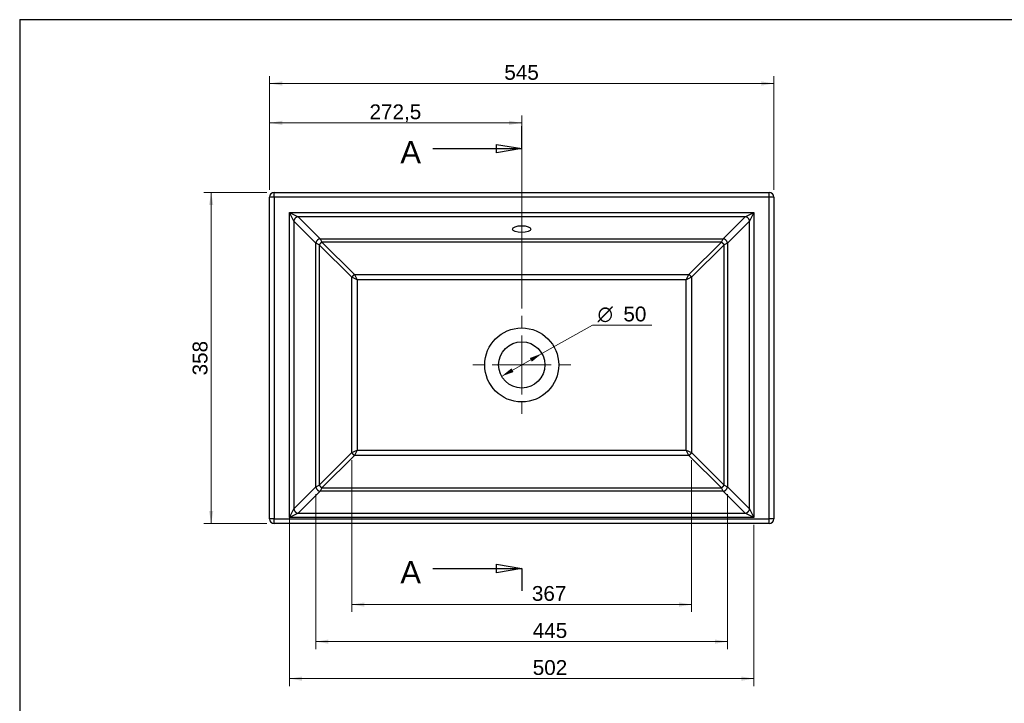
# Model space of a CAD drawing. Header units: millimetres. Extents: x 87 to 2279, y 58 to 1623.
# Tile 2 of 3: x 87 to 1151, y 884 to 1623. Entities that reach past the tile are written whole.
import ezdxf
from ezdxf.enums import TextEntityAlignment as Align
from ezdxf.lldxf.tags import DXFTag

# ---------------------------------------------------------------- set-up
doc = ezdxf.new("R2010")
doc.units = ezdxf.units.MM
for name, color, linetype in [('1', 7, 'Continuous'), ('Default', 7, 'Continuous'), ('TECH', 7, 'Continuous')]:
    doc.layers.add(name, color=color, linetype=linetype)
doc.styles.add('SEACAD_arial_ttf', font='arial.ttf')
doc.styles.add('SEACAD_semeca1_ttf', font='semeca1.ttf')
tags = doc.linetypes.add('CENTER2', pattern=[28.575, 19.05, -3.175, 3.175, -3.175]).pattern_tags.tags
tags[10:11] = [DXFTag(74, 4), DXFTag(75, 0), DXFTag(340, '0'), DXFTag(46, 0.0), DXFTag(50, 0.0), DXFTag(44, 0.0), DXFTag(45, 0.0)]
tags[8:9] = [DXFTag(74, 4), DXFTag(75, 0), DXFTag(340, '0'), DXFTag(46, 0.0), DXFTag(50, 0.0), DXFTag(44, 0.0), DXFTag(45, 0.0)]
tags[6:7] = [DXFTag(74, 4), DXFTag(75, 0), DXFTag(340, '0'), DXFTag(46, 0.0), DXFTag(50, 0.0), DXFTag(44, 0.0), DXFTag(45, 0.0)]
tags[4:5] = [DXFTag(74, 4), DXFTag(75, 0), DXFTag(340, '0'), DXFTag(46, 0.0), DXFTag(50, 0.0), DXFTag(44, 0.0), DXFTag(45, 0.0)]

# ---------------------------------------------------------------- blocks, each defined once
blk = doc.blocks.new('SEANNOT_GROUP')
at = {"layer": 'Default', "color": 136, "linetype": 'CENTER2', "lineweight": 9}
for p, q in [((629.5, 1289.5), (629.5, 1302.5)), ((629.5, 1281.5), (629.5, 1217.5)), ((589.5, 1249.5), (576.5, 1249.5)), ((661.5, 1249.5), (597.5, 1249.5)), ((669.5, 1249.5), (682.5, 1249.5)), ((629.5, 1209.5), (629.5, 1196.5))]:
    blk.add_line(p, q, dxfattribs=at)
blk = doc.blocks.new('SE1')
at = {"color": 7, "linetype": 'Continuous', "style": 'SEACAD_arial_ttf'}
blk.add_text('A', height=24, dxfattribs=at).set_placement((498.3, 1491.5), align=Align.TOP_LEFT)
blk = doc.blocks.new('SE2')
at = {"color": 7, "linetype": 'Continuous', "style": 'SEACAD_arial_ttf'}
blk.add_text('A', height=24, dxfattribs=at).set_placement((498.3, 1037.4), align=Align.TOP_LEFT)
blk = doc.blocks.new('SE3')
at = {"color": 7, "linetype": 'Continuous'}
for points in [[(533.5, 1483.5), (629.5, 1483.5)], [(602.3, 1479), (602.3, 1488), (629.5, 1483.5), (602.3, 1479)]]:
    blk.add_lwpolyline(points, dxfattribs=at)
blk = doc.blocks.new('SE4')
at = {"color": 7, "linetype": 'Continuous'}
for points in [[(602.3, 1024.9), (602.3, 1034), (629.5, 1029.4), (602.3, 1024.9)], [(533.5, 1029.4), (629.5, 1029.4)]]:
    blk.add_lwpolyline(points, dxfattribs=at)
blk = doc.blocks.new('SE')
at = {"layer": 'Default', "color": 7, "linetype": 'CENTER2'}
for p, q in [((629.5, 1483.5), (629.5, 1507.5)), ((629.5, 1029.4), (629.5, 1005.4))]:
    blk.add_line(p, q, dxfattribs=at)
at = {"layer": 'Default', "color": 7, "linetype": 'CENTER2', "const_width": 0.00035}
blk.add_lwpolyline([(629.5, 1483.5), (629.5, 1029.4)], dxfattribs=at)
at = {"layer": 'Default'}
for name in ['SE1', 'SE3', 'SE2', 'SE4']:
    blk.add_blockref(name, (0, 0), dxfattribs=at)
blk = doc.blocks.new('GDimGGroup')
at = {"layer": 'Default', "linetype": 'Continuous', "lineweight": 9}
for points in [[(370.6, 1556.1), (357, 1553.8), (370.6, 1551.5)], [(888.4, 1556.1), (888.4, 1551.5), (902, 1553.8)]]:
    blk.add_hatch(color=136, dxfattribs=at).paths.add_polyline_path(points)
at = {"layer": 'Default', "color": 136, "linetype": 'Continuous', "lineweight": 9}
for p, q in [((357, 1439), (357, 1561.8)), ((902, 1439), (902, 1561.8)), ((357, 1553.8), (902, 1553.8))]:
    blk.add_line(p, q, dxfattribs=at)
at = {"layer": 'Default', "color": 136, "linetype": 'Continuous', "lineweight": 9, "style": 'SEACAD_arial_ttf'}
blk.add_text('545', height=16, dxfattribs=at).set_placement((610.7, 1573.8), align=Align.TOP_LEFT)
blk = doc.blocks.new('GDimGGroup1')
at = {"layer": 'Default', "linetype": 'Continuous', "lineweight": 9}
for points in [[(370.6, 1513.5), (357, 1511.2), (370.6, 1509)], [(615.9, 1513.5), (615.9, 1509), (629.5, 1511.2)]]:
    blk.add_hatch(color=136, dxfattribs=at).paths.add_polyline_path(points)
at = {"layer": 'Default', "color": 136, "linetype": 'Continuous', "lineweight": 9}
for p, q in [((357, 1439), (357, 1519.2)), ((629.5, 1310.5), (629.5, 1519.2)), ((357, 1511.2), (629.5, 1511.2))]:
    blk.add_line(p, q, dxfattribs=at)
at = {"layer": 'Default', "color": 136, "linetype": 'Continuous', "lineweight": 9, "style": 'SEACAD_arial_ttf'}
blk.add_text('272,5', height=16, dxfattribs=at).set_placement((465, 1531.2), align=Align.TOP_LEFT)
blk = doc.blocks.new('GDimGGroup2')
at = {"layer": 'Default', "linetype": 'Continuous', "lineweight": 9}
for points in [[(291.6, 1422.4), (296.1, 1422.4), (293.8, 1436)], [(291.6, 1091.6), (293.8, 1078), (296.1, 1091.6)]]:
    blk.add_hatch(color=136, dxfattribs=at).paths.add_polyline_path(points)
at = {"layer": 'Default', "color": 136, "linetype": 'Continuous', "lineweight": 9}
for p, q in [((354, 1436), (285.8, 1436)), ((293.8, 1436), (293.8, 1078)), ((354, 1078), (285.8, 1078))]:
    blk.add_line(p, q, dxfattribs=at)
at = {"layer": 'Default', "color": 136, "linetype": 'Continuous', "lineweight": 9, "style": 'SEACAD_arial_ttf'}
blk.add_text('358', height=16, rotation=90, dxfattribs=at).set_placement((273.8, 1238.2), align=Align.TOP_LEFT)
blk = doc.blocks.new('GDimGGroup3')
at = {"layer": 'Default', "linetype": 'Continuous', "lineweight": 9}
for points in [[(638.3, 1257), (640.5, 1253.1), (651.2, 1261.8)], [(618.4, 1245.8), (607.7, 1237.2), (620.7, 1241.9)]]:
    blk.add_hatch(color=136, dxfattribs=at).paths.add_polyline_path(points)
at = {"layer": 'Default', "color": 136, "linetype": 'Continuous', "lineweight": 9}
for p, q in [((651.2, 1261.8), (705.9, 1292.6)), ((705.9, 1292.6), (770, 1292.6)), ((607.7, 1237.2), (651.2, 1261.8))]:
    blk.add_line(p, q, dxfattribs=at)
for s, style, p in [('O', 'SEACAD_semeca1_ttf', (711.5, 1312.6)), ('50', 'SEACAD_arial_ttf', (739.4, 1312.6))]:
    blk.add_text(s, height=16, dxfattribs=dict(at, style=style)).set_placement(p, align=Align.TOP_LEFT)
blk = doc.blocks.new('GDimGGroup20')
at = {"layer": 'Default', "linetype": 'Continuous', "lineweight": 9}
for points in [[(392.1, 908.1), (392.1, 912.7), (378.5, 910.4)], [(866.9, 908.1), (880.5, 910.4), (866.9, 912.7)]]:
    blk.add_hatch(color=136, dxfattribs=at).paths.add_polyline_path(points)
at = {"layer": 'Default', "color": 136, "linetype": 'Continuous', "lineweight": 9}
for p, q in [((378.5, 1241.5), (378.5, 902.4)), ((880.5, 1076.5), (880.5, 902.4)), ((378.5, 910.4), (880.5, 910.4))]:
    blk.add_line(p, q, dxfattribs=at)
at = {"layer": 'Default', "color": 136, "linetype": 'Continuous', "lineweight": 9, "style": 'SEACAD_arial_ttf'}
blk.add_text('502', height=16, dxfattribs=at).set_placement((641.4, 930.4), align=Align.TOP_LEFT)
blk = doc.blocks.new('GDimGGroup21')
at = {"layer": 'Default', "linetype": 'Continuous', "lineweight": 9}
for points in [[(420.6, 948.2), (420.6, 952.7), (407, 950.4)], [(838.3, 948.2), (851.9, 950.4), (838.3, 952.7)]]:
    blk.add_hatch(color=136, dxfattribs=at).paths.add_polyline_path(points)
at = {"layer": 'Default', "color": 136, "linetype": 'Continuous', "lineweight": 9}
for p, q in [((407, 1109.7), (407, 942.4)), ((851.9, 1109.7), (851.9, 942.4)), ((407, 950.4), (851.9, 950.4))]:
    blk.add_line(p, q, dxfattribs=at)
at = {"layer": 'Default', "color": 136, "linetype": 'Continuous', "lineweight": 9, "style": 'SEACAD_arial_ttf'}
blk.add_text('445', height=16, dxfattribs=at).set_placement((641.4, 970.4), align=Align.TOP_LEFT)
blk = doc.blocks.new('GDimGGroup22')
at = {"layer": 'Default', "linetype": 'Continuous', "lineweight": 9}
for points in [[(459.4, 988.2), (459.4, 992.8), (445.8, 990.5)], [(799.6, 988.2), (813.2, 990.5), (799.6, 992.8)]]:
    blk.add_hatch(color=136, dxfattribs=at).paths.add_polyline_path(points)
at = {"layer": 'Default', "color": 136, "linetype": 'Continuous', "lineweight": 9}
for p, q in [((445.8, 1146.7), (445.8, 982.5)), ((813.2, 1146.7), (813.2, 982.5)), ((445.8, 990.5), (813.2, 990.5))]:
    blk.add_line(p, q, dxfattribs=at)
at = {"layer": 'Default', "color": 136, "linetype": 'Continuous', "lineweight": 9, "style": 'SEACAD_arial_ttf'}
blk.add_text('367', height=16, dxfattribs=at).set_placement((640.5, 1010.5), align=Align.TOP_LEFT)

msp = doc.modelspace()

# ---------------------------------------------------------------- linework, layer by layer
at = {"layer": '1', "color": 7, "linetype": 'Continuous'}
for q in [(2274.9, 1622.8), (86.9, 58.3)]:
    msp.add_line((86.9, 1622.8), q, dxfattribs=at)
at = {"layer": 'TECH', "color": 7, "linetype": 'Continuous'}
for p, q in [((357, 1083), (357, 1431)), ((362, 1431), (357, 1431)), ((362, 1436), (897, 1436)), ((362, 1431), (362, 1436)), ((897, 1431), (362, 1431)), ((362, 1431), (362, 1083)), ((897, 1431), (897, 1436)), ((897, 1083), (897, 1431)), ((902, 1431), (897, 1431)), ((902, 1431), (902, 1083)), ((378.5, 1414.5), (880.5, 1414.5)), ((378.5, 1084.5), (378.5, 1414.5)), ((383.2, 1405.1), (378.5, 1414.5)), ((378.5, 1414.5), (387.9, 1409.8)), ((383.2, 1405.1), (383.2, 1093.9)), ((407, 1381.2), (383.2, 1405.1)), ((387.9, 1409.8), (411.7, 1385.9)), ((871.1, 1409.8), (387.9, 1409.8)), ((847.2, 1385.9), (871.1, 1409.8)), ((875.8, 1405.1), (851.9, 1381.2)), ((871.1, 1409.8), (880.5, 1414.5)), ((880.5, 1414.5), (875.8, 1405.1)), ((875.8, 1093.9), (875.8, 1405.1)), ((880.5, 1414.5), (880.5, 1084.5)), ((411.7, 1385.9), (847.2, 1385.9)), ((411.7, 1385.9), (413.6, 1382.3)), ((845.4, 1382.3), (847.2, 1385.9)), ((410.7, 1379.4), (407, 1381.2)), ((407, 1117.7), (407, 1381.2)), ((410.7, 1379.4), (410.7, 1119.6)), ((445.8, 1344.3), (410.7, 1379.4)), ((413.6, 1382.3), (448.7, 1347.2)), ((845.4, 1382.3), (413.6, 1382.3)), ((810.3, 1347.2), (845.4, 1382.3)), ((848.3, 1379.4), (813.2, 1344.3)), ((851.9, 1381.2), (848.3, 1379.4)), ((848.3, 1119.6), (848.3, 1379.4)), ((851.9, 1381.2), (851.9, 1117.7)), ((451.5, 1341.4), (445.8, 1344.3)), ((445.8, 1154.7), (445.8, 1344.3)), ((448.7, 1347.2), (810.3, 1347.2)), ((448.7, 1347.2), (451.5, 1341.4)), ((807.4, 1341.4), (451.5, 1341.4)), ((451.5, 1341.4), (451.5, 1157.5)), ((807.4, 1341.4), (810.3, 1347.2)), ((813.2, 1344.3), (807.4, 1341.4)), ((807.4, 1157.5), (807.4, 1341.4)), ((813.2, 1344.3), (813.2, 1154.7)), ((410.7, 1119.6), (445.8, 1154.7)), ((448.7, 1151.8), (413.6, 1116.7)), ((445.8, 1154.7), (451.5, 1157.5)), ((451.5, 1157.5), (448.7, 1151.8)), ((810.3, 1151.8), (448.7, 1151.8)), ((451.5, 1157.5), (807.4, 1157.5)), ((810.3, 1151.8), (807.4, 1157.5)), ((807.4, 1157.5), (813.2, 1154.7)), ((845.4, 1116.7), (810.3, 1151.8)), ((813.2, 1154.7), (848.3, 1119.6)), ((383.2, 1093.9), (407, 1117.7)), ((407, 1117.7), (410.7, 1119.6)), ((848.3, 1119.6), (851.9, 1117.7)), ((851.9, 1117.7), (875.8, 1093.9)), ((411.7, 1113), (387.9, 1089.2)), ((413.6, 1116.7), (411.7, 1113)), ((847.2, 1113), (411.7, 1113)), ((413.6, 1116.7), (845.4, 1116.7)), ((847.2, 1113), (845.4, 1116.7)), ((871.1, 1089.2), (847.2, 1113)), ((378.5, 1084.5), (383.2, 1093.9)), ((387.9, 1089.2), (378.5, 1084.5)), ((387.9, 1089.2), (871.1, 1089.2)), ((880.5, 1084.5), (871.1, 1089.2)), ((875.8, 1093.9), (880.5, 1084.5)), ((362, 1083), (357, 1083)), ((362, 1083), (897, 1083)), ((362, 1078), (362, 1083)), ((897, 1078), (362, 1078)), ((880.5, 1084.5), (378.5, 1084.5)), ((902, 1083), (897, 1083)), ((897, 1078), (897, 1083))]:
    msp.add_line(p, q, dxfattribs=at)
for radius in [40, 25]:
    msp.add_circle((629.5, 1249.5), radius, dxfattribs=at)
for centre, start, end in [((362, 1431), 90, 180), ((897, 1431), 0, 90), ((362, 1083), 180, 270), ((897, 1083), 270, 360)]:
    msp.add_arc(centre, 5, start, end, dxfattribs=at)
msp.add_ellipse((629.5, 1396.4), major_axis=(-10, 0), ratio=0.36397, dxfattribs=at)
for points, weights in [([(387.9, 1409.8), (383.7, 1409.3), (383.2, 1405.1)], [1, 0.74732114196, 1]), ([(875.8, 1405.1), (875.3, 1409.3), (871.1, 1409.8)], [1, 0.74732114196, 1]), ([(411.7, 1385.9), (407.5, 1385.4), (407, 1381.2)], [1, 0.74732114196, 1]), ([(851.9, 1381.2), (851.4, 1385.4), (847.2, 1385.9)], [1, 0.74732114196, 1]), ([(413.6, 1382.3), (411.8, 1381.1), (410.7, 1379.4)], [1, 0.914059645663, 1]), ([(848.3, 1379.4), (847.1, 1381.1), (845.4, 1382.3)], [1, 0.914059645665, 1]), ([(448.7, 1347.2), (446.9, 1346), (445.8, 1344.3)], [1, 0.914059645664, 1]), ([(813.2, 1344.3), (812, 1346), (810.3, 1347.2)], [1, 0.914059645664, 1]), ([(445.8, 1154.7), (446.9, 1152.9), (448.7, 1151.8)], [1, 0.914059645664, 1]), ([(810.3, 1151.8), (812, 1152.9), (813.2, 1154.7)], [1, 0.914059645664, 1]), ([(407, 1117.7), (407.5, 1113.5), (411.7, 1113)], [1, 0.74732114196, 1]), ([(410.7, 1119.6), (411.8, 1117.8), (413.6, 1116.7)], [1, 0.914059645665, 1]), ([(845.4, 1116.7), (847.1, 1117.8), (848.3, 1119.6)], [1, 0.914059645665, 1]), ([(847.2, 1113), (851.4, 1113.5), (851.9, 1117.7)], [1, 0.74732114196, 1]), ([(383.2, 1093.9), (383.7, 1089.7), (387.9, 1089.2)], [1, 0.74732114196, 1]), ([(871.1, 1089.2), (875.3, 1089.7), (875.8, 1093.9)], [1, 0.74732114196, 1])]:
    msp.add_rational_spline(points, weights, degree=2, dxfattribs=at)

# ---------------------------------------------------------------- block references
at = {"layer": 'Default'}
for name in ['GDimGGroup', 'GDimGGroup1', 'SE', 'GDimGGroup2', 'GDimGGroup3', 'SEANNOT_GROUP', 'GDimGGroup20', 'GDimGGroup22', 'GDimGGroup21']:
    msp.add_blockref(name, (0, 0), dxfattribs=at)

doc.saveas('drawing.dxf')
